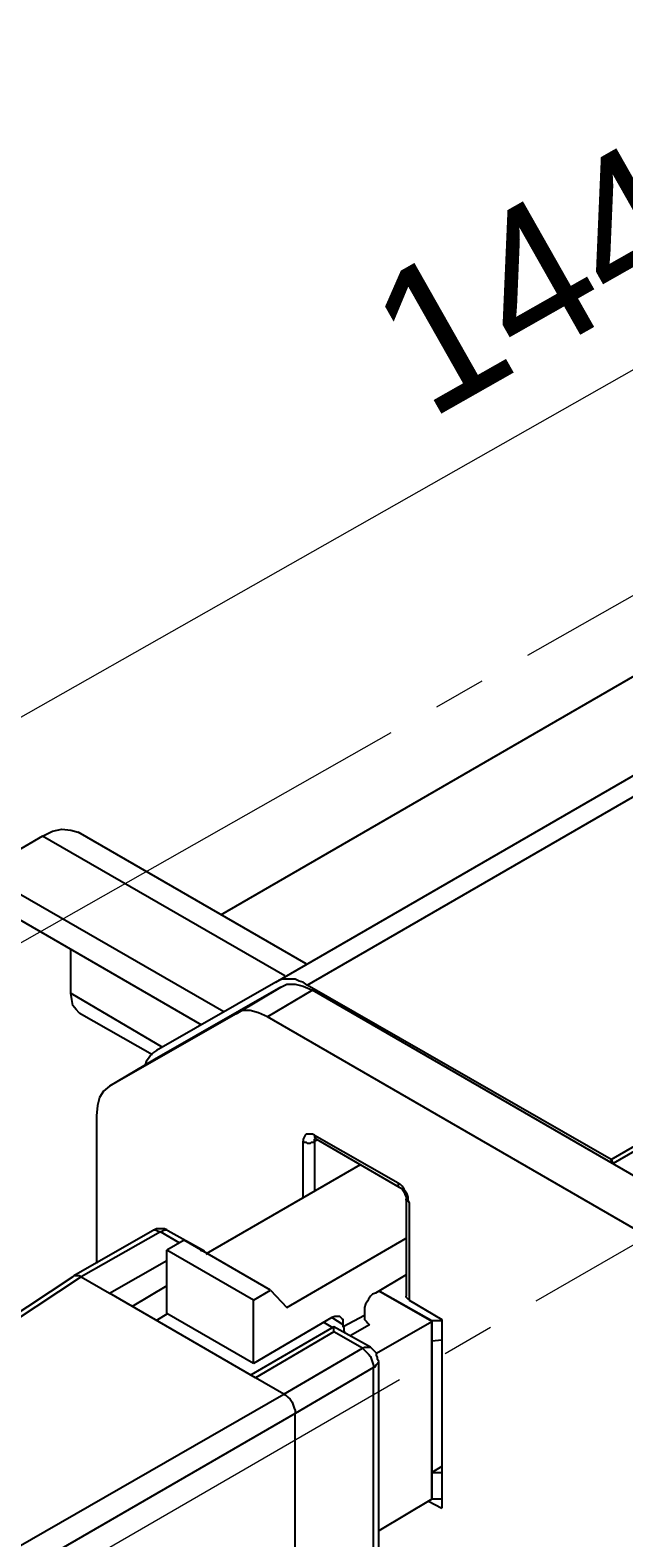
# Model space of a CAD drawing. Header units: millimetres. Extents: x 83 to 342, y -217 to -63.
# Tile 30 of 43: x 235 to 250, y -169 to -132. Entities that reach past the tile are written whole.
import ezdxf

# ---------------------------------------------------------------- set-up
doc = ezdxf.new("R2010")
doc.units = ezdxf.units.MM
doc.header["$MEASUREMENT"] = 0
doc.linetypes.add('AI-Linetype-1', pattern=[19.05, 15.24, -1.27, 1.27, -1.27])
doc.linetypes.add('AI-Linetype-7', pattern=[19.05, 15.24, -1.27, 1.27, -1.27])
doc.layers.add('Capa 1', color=7, linetype='Continuous', lineweight=0)

msp = doc.modelspace()

# ---------------------------------------------------------------- linework, layer by layer
at = {"layer": 'Capa 1', "color": 8, "linetype": 'AI-Linetype-1', "lineweight": 18, "true_color": 0x808181}
msp.add_line((293.761, -120.913), (215.143, -165.505), dxfattribs=at)
at = {"layer": 'Capa 1', "color": 8, "linetype": 'AI-Linetype-7', "lineweight": 18, "true_color": 0x808181}
msp.add_line((293.761, -136.204), (215.143, -181.589), dxfattribs=at)
at = {"layer": 'Capa 1', "color": 18, "lineweight": 18, "true_color": 0x010101}
msp.add_open_spline([(291.394, -116.791), (291.394, -116.791), (212.791, -161.364), (212.791, -161.364)], degree=3, dxfattribs=at)
at = {"layer": 'Capa 1', "color": 18, "lineweight": 25, "true_color": 0x010101}
for points in [[(241.264, -155.141), (241.264, -155.141), (279.491, -133.064), (279.491, -133.064)], [(242.029, -155.215), (242.029, -155.215), (280.256, -133.138), (280.256, -133.138)], [(249.388, -159.438), (249.388, -159.438), (287.591, -137.386), (287.591, -137.386)], [(287.665, -137.46), (287.665, -137.46), (249.438, -159.537), (249.438, -159.537)], [(239.93, -153.511), (239.93, -153.511), (250.327, -147.51), (250.327, -147.51)], [(242.005, -154.697), (242.005, -154.697), (236.473, -151.511), (236.473, -151.511)], [(235.609, -151.61), (235.609, -151.61), (234.127, -152.474), (234.127, -152.474)], [(241.486, -154.993), (241.486, -154.993), (235.609, -151.61), (235.609, -151.61)], [(234.127, -152.474), (234.127, -152.474), (240.004, -155.857), (240.004, -155.857)], [(234.127, -153.091), (234.127, -153.091), (239.461, -156.178), (239.461, -156.178)], [(236.3, -155.413), (236.3, -155.413), (236.3, -154.351), (236.3, -154.351)], [(241.264, -155.141), (241.264, -155.141), (238.375, -156.796), (238.375, -156.796)], [(236.3, -155.413), (236.3, -155.413), (238.523, -156.721), (238.523, -156.721)], [(241.387, -155.265), (241.387, -155.265), (238.325, -157.018), (238.325, -157.018)], [(240.301, -155.907), (240.301, -155.907), (241.387, -155.265), (241.387, -155.265)], [(242.153, -155.339), (242.153, -155.339), (241.066, -155.981), (241.066, -155.981)], [(249.388, -159.438), (249.388, -159.438), (242.029, -155.215), (242.029, -155.215)], [(282.109, -178.403), (282.109, -178.403), (242.153, -155.339), (242.153, -155.339)], [(236.498, -155.882), (236.498, -155.882), (238.276, -156.894), (238.276, -156.894)], [(240.301, -155.907), (240.301, -155.907), (237.239, -157.66), (237.239, -157.66)], [(280.997, -179.045), (280.997, -179.045), (241.066, -155.981), (241.066, -155.981)], [(238.325, -157.018), (238.325, -157.018), (237.239, -157.66), (237.239, -157.66)], [(236.918, -158.376), (236.918, -158.376), (236.918, -161.957), (236.918, -161.957)], [(241.931, -160.352), (241.931, -160.352), (241.931, -158.993), (241.931, -158.993)], [(242.202, -158.845), (242.202, -158.845), (244.227, -160.006), (244.227, -160.006)], [(242.276, -158.969), (242.276, -158.969), (242.202, -158.993), (242.202, -158.993)], [(242.202, -158.993), (242.202, -158.993), (242.202, -160.203), (242.202, -160.203)], [(242.252, -158.944), (242.252, -158.944), (244.252, -160.105), (244.252, -160.105)], [(249.438, -159.537), (249.438, -159.537), (249.438, -159.537), (249.438, -159.537)], [(239.585, -161.71), (239.585, -161.71), (243.314, -159.561), (243.314, -159.561)], [(244.425, -160.401), (244.425, -160.401), (244.425, -162.747), (244.425, -162.747)], [(244.499, -160.475), (244.499, -160.475), (244.499, -162.846), (244.499, -162.846)], [(238.276, -161.166), (238.276, -161.166), (236.374, -162.253), (236.374, -162.253)], [(238.473, -161.191), (238.473, -161.191), (236.547, -162.278), (236.547, -162.278)], [(238.943, -161.463), (238.943, -161.463), (238.473, -161.191), (238.473, -161.191)], [(239.535, -161.66), (239.535, -161.66), (238.646, -161.166), (238.646, -161.166)], [(241.536, -163.019), (241.536, -163.019), (244.425, -161.339), (244.425, -161.339)], [(239.041, -161.389), (239.041, -161.389), (238.622, -161.636), (238.622, -161.636)], [(240.721, -162.846), (240.721, -162.846), (238.622, -161.636), (238.622, -161.636)], [(238.622, -163.167), (238.622, -163.167), (238.622, -161.636), (238.622, -161.636)], [(241.14, -162.599), (241.14, -162.599), (239.041, -161.389), (239.041, -161.389)], [(237.239, -162.673), (237.239, -162.673), (238.622, -161.883), (238.622, -161.883)], [(236.35, -162.278), (236.35, -162.278), (230.3, -166.278), (230.3, -166.278)], [(236.547, -162.278), (236.547, -162.278), (230.497, -166.278), (230.497, -166.278)], [(236.547, -162.278), (236.547, -162.278), (236.547, -162.278), (236.547, -162.278)], [(236.547, -162.278), (236.547, -162.278), (237.239, -162.673), (237.239, -162.673)], [(244.425, -162.228), (244.425, -162.228), (243.684, -162.673), (243.684, -162.673)], [(240.77, -164.723), (240.77, -164.723), (237.239, -162.673), (237.239, -162.673)], [(238.622, -162.5), (238.622, -162.5), (237.782, -162.994), (237.782, -162.994)], [(240.721, -162.846), (240.721, -162.846), (241.14, -162.599), (241.14, -162.599)], [(241.14, -162.599), (241.14, -162.599), (241.536, -163.019), (241.536, -163.019)], [(245.042, -163.364), (245.042, -163.364), (243.758, -162.623), (243.758, -162.623)], [(243.783, -162.623), (243.783, -162.623), (245.042, -163.34), (245.042, -163.34)], [(238.646, -163.167), (238.646, -163.167), (238.375, -163.34), (238.375, -163.34)], [(240.721, -164.377), (240.721, -164.377), (238.622, -163.167), (238.622, -163.167)], [(240.721, -164.377), (240.721, -164.377), (240.721, -162.846), (240.721, -162.846)], [(243.412, -163.142), (243.412, -163.142), (243.412, -163.216), (243.412, -163.216)], [(244.499, -162.846), (244.499, -162.846), (245.289, -163.315), (245.289, -163.315)], [(242.671, -163.488), (242.671, -163.488), (240.671, -164.648), (240.671, -164.648)], [(242.622, -163.266), (242.622, -163.266), (240.721, -164.377), (240.721, -164.377)], [(242.647, -163.512), (242.647, -163.512), (242.449, -163.389), (242.449, -163.389)], [(242.894, -163.438), (242.894, -163.438), (242.622, -163.266), (242.622, -163.266)], [(243.56, -163.982), (243.56, -163.982), (242.671, -163.488), (242.671, -163.488)], [(243.412, -163.216), (243.412, -163.216), (242.894, -163.488), (242.894, -163.488)], [(242.894, -163.488), (242.894, -163.488), (242.894, -163.438), (242.894, -163.438)], [(243.536, -163.438), (243.536, -163.438), (243.067, -163.71), (243.067, -163.71)], [(243.709, -164.13), (243.709, -164.13), (245.042, -163.364), (245.042, -163.364)], [(245.042, -163.34), (245.042, -163.34), (245.289, -163.34), (245.289, -163.34)], [(245.042, -163.833), (245.042, -163.833), (245.042, -163.34), (245.042, -163.34)], [(245.042, -163.364), (245.042, -163.364), (245.042, -167.661), (245.042, -167.661)], [(245.289, -163.315), (245.289, -163.315), (245.289, -167.883), (245.289, -167.883)], [(242.671, -163.611), (242.671, -163.611), (240.77, -164.723), (240.77, -164.723)], [(243.363, -164.006), (243.363, -164.006), (242.671, -163.611), (242.671, -163.611)], [(245.289, -163.809), (245.289, -163.809), (245.042, -163.833), (245.042, -163.833)], [(245.042, -167.019), (245.042, -167.019), (245.042, -163.833), (245.042, -163.833)], [(241.461, -165.118), (241.461, -165.118), (243.363, -164.006), (243.363, -164.006)], [(243.635, -164.476), (243.635, -164.476), (241.733, -165.587), (241.733, -165.587)], [(243.635, -170.131), (243.635, -170.131), (243.635, -164.476), (243.635, -164.476)], [(243.758, -169.982), (243.758, -169.982), (243.758, -164.327), (243.758, -164.327)], [(241.461, -165.118), (241.461, -165.118), (240.77, -164.723), (240.77, -164.723)], [(234.967, -168.846), (234.967, -168.846), (241.461, -165.118), (241.461, -165.118)], [(241.461, -165.118), (241.461, -165.118), (241.461, -165.118), (241.461, -165.118)], [(241.733, -165.587), (241.733, -165.587), (235.238, -169.34), (235.238, -169.34)], [(241.733, -165.587), (241.733, -165.587), (241.733, -165.587), (241.733, -165.587)], [(241.733, -171.242), (241.733, -171.242), (241.733, -165.587), (241.733, -165.587)], [(245.289, -166.871), (245.289, -166.871), (245.042, -167.019), (245.042, -167.019)], [(245.042, -167.661), (245.042, -167.661), (245.042, -167.019), (245.042, -167.019)], [(245.042, -167.019), (245.042, -167.019), (245.289, -167.019), (245.289, -167.019)], [(245.042, -167.661), (245.042, -167.661), (243.758, -168.427), (243.758, -168.427)], [(244.968, -167.711), (244.968, -167.711), (245.289, -167.883), (245.289, -167.883)], [(245.042, -167.661), (245.042, -167.661), (245.042, -167.661), (245.042, -167.661)], [(245.289, -167.661), (245.289, -167.661), (245.042, -167.661), (245.042, -167.661)]]:
    msp.add_open_spline(points, degree=3, dxfattribs=at)
for points, knots in [([(235.609, -151.61), (235.609, -151.61), (235.856, -151.486), (235.856, -151.486), (235.856, -151.486), (236.078, -151.437), (236.078, -151.437), (236.078, -151.437), (236.3, -151.462), (236.3, -151.462), (236.3, -151.462), (236.473, -151.511), (236.473, -151.511)], [0, 0, 0, 0, 1, 1, 1, 2, 2, 2, 3, 3, 3, 4, 4, 4, 4]), ([(242.029, -155.215), (242.029, -155.215), (241.931, -155.141), (241.931, -155.141), (241.931, -155.141), (241.832, -155.116), (241.832, -155.116), (241.832, -155.116), (241.733, -155.067), (241.733, -155.067), (241.733, -155.067), (241.634, -155.067), (241.634, -155.067), (241.634, -155.067), (241.536, -155.067), (241.536, -155.067), (241.536, -155.067), (241.437, -155.067), (241.437, -155.067), (241.437, -155.067), (241.338, -155.092), (241.338, -155.092), (241.338, -155.092), (241.264, -155.141), (241.264, -155.141)], [0, 0, 0, 0, 1, 1, 1, 2, 2, 2, 3, 3, 3, 4, 4, 4, 5, 5, 5, 6, 6, 6, 7, 7, 7, 8, 8, 8, 8]), ([(236.498, -155.882), (236.498, -155.882), (236.498, -155.882), (236.498, -155.882), (236.498, -155.882), (236.424, -155.808), (236.424, -155.808), (236.424, -155.808), (236.35, -155.709), (236.35, -155.709), (236.35, -155.709), (236.325, -155.561), (236.325, -155.561), (236.325, -155.561), (236.3, -155.413), (236.3, -155.413)], [0, 0, 0, 0, 1, 1, 1, 2, 2, 2, 3, 3, 3, 4, 4, 4, 5, 5, 5, 5]), ([(241.387, -155.265), (241.387, -155.265), (241.536, -155.19), (241.536, -155.19), (241.536, -155.19), (241.733, -155.19), (241.733, -155.19), (241.733, -155.19), (241.931, -155.24), (241.931, -155.24), (241.931, -155.24), (242.153, -155.339), (242.153, -155.339)], [0, 0, 0, 0, 1, 1, 1, 2, 2, 2, 3, 3, 3, 4, 4, 4, 4]), ([(241.066, -155.981), (241.066, -155.981), (240.844, -155.882), (240.844, -155.882), (240.844, -155.882), (240.647, -155.832), (240.647, -155.832), (240.647, -155.832), (240.449, -155.832), (240.449, -155.832), (240.449, -155.832), (240.301, -155.907), (240.301, -155.907)], [0, 0, 0, 0, 1, 1, 1, 2, 2, 2, 3, 3, 3, 4, 4, 4, 4]), ([(238.375, -156.796), (238.375, -156.796), (238.301, -156.845), (238.301, -156.845), (238.301, -156.845), (238.226, -156.919), (238.226, -156.919), (238.226, -156.919), (238.177, -156.993), (238.177, -156.993), (238.177, -156.993), (238.128, -157.067), (238.128, -157.067), (238.128, -157.067), (238.103, -157.141), (238.103, -157.141)], [0, 0, 0, 0, 1, 1, 1, 2, 2, 2, 3, 3, 3, 4, 4, 4, 5, 5, 5, 5]), ([(237.239, -157.66), (237.239, -157.66), (237.091, -157.783), (237.091, -157.783), (237.091, -157.783), (236.992, -157.932), (236.992, -157.932), (236.992, -157.932), (236.942, -158.129), (236.942, -158.129), (236.942, -158.129), (236.918, -158.376), (236.918, -158.376)], [0, 0, 0, 0, 1, 1, 1, 2, 2, 2, 3, 3, 3, 4, 4, 4, 4]), ([(242.202, -158.845), (242.202, -158.845), (242.153, -158.821), (242.153, -158.821), (242.153, -158.821), (242.104, -158.821), (242.104, -158.821), (242.104, -158.821), (242.054, -158.821), (242.054, -158.821), (242.054, -158.821), (242.005, -158.821), (242.005, -158.821), (242.005, -158.821), (241.98, -158.845), (241.98, -158.845), (241.98, -158.845), (241.955, -158.895), (241.955, -158.895), (241.955, -158.895), (241.931, -158.944), (241.931, -158.944), (241.931, -158.944), (241.931, -158.993), (241.931, -158.993)], [0, 0, 0, 0, 1, 1, 1, 2, 2, 2, 3, 3, 3, 4, 4, 4, 5, 5, 5, 6, 6, 6, 7, 7, 7, 8, 8, 8, 8]), ([(241.931, -158.993), (241.931, -158.993), (241.955, -159.018), (241.955, -159.018), (241.955, -159.018), (242.005, -159.018), (242.005, -159.018), (242.005, -159.018), (242.029, -159.043), (242.029, -159.043), (242.029, -159.043), (242.079, -159.043), (242.079, -159.043), (242.079, -159.043), (242.104, -159.043), (242.104, -159.043), (242.104, -159.043), (242.128, -159.018), (242.128, -159.018), (242.128, -159.018), (242.178, -159.018), (242.178, -159.018), (242.178, -159.018), (242.202, -158.993), (242.202, -158.993)], [0, 0, 0, 0, 1, 1, 1, 2, 2, 2, 3, 3, 3, 4, 4, 4, 5, 5, 5, 6, 6, 6, 7, 7, 7, 8, 8, 8, 8]), ([(242.202, -158.845), (242.202, -158.845), (242.202, -158.87), (242.202, -158.87), (242.202, -158.87), (242.202, -158.895), (242.202, -158.895), (242.202, -158.895), (242.227, -158.919), (242.227, -158.919), (242.227, -158.919), (242.252, -158.944), (242.252, -158.944)], [0, 0, 0, 0, 1, 1, 1, 2, 2, 2, 3, 3, 3, 4, 4, 4, 4]), ([(242.202, -158.993), (242.202, -158.993), (242.202, -158.969), (242.202, -158.969), (242.202, -158.969), (242.202, -158.944), (242.202, -158.944), (242.202, -158.944), (242.227, -158.919), (242.227, -158.919), (242.227, -158.919), (242.252, -158.919), (242.252, -158.919)], [0, 0, 0, 0, 1, 1, 1, 2, 2, 2, 3, 3, 3, 4, 4, 4, 4]), ([(242.227, -158.919), (242.227, -158.919), (242.227, -158.919), (242.227, -158.919), (242.227, -158.919), (242.252, -158.944), (242.252, -158.944)], [0, 0, 0, 0, 1, 1, 1, 2, 2, 2, 2]), ([(249.438, -159.537), (249.438, -159.537), (249.438, -159.512), (249.438, -159.512), (249.438, -159.512), (249.413, -159.487), (249.413, -159.487), (249.413, -159.487), (249.413, -159.463), (249.413, -159.463), (249.413, -159.463), (249.388, -159.463), (249.388, -159.463), (249.388, -159.463), (249.388, -159.438), (249.388, -159.438)], [0, 0, 0, 0, 1, 1, 1, 2, 2, 2, 3, 3, 3, 4, 4, 4, 5, 5, 5, 5]), ([(244.499, -160.475), (244.499, -160.475), (244.474, -160.426), (244.474, -160.426), (244.474, -160.426), (244.474, -160.352), (244.474, -160.352), (244.474, -160.352), (244.449, -160.277), (244.449, -160.277), (244.449, -160.277), (244.4, -160.203), (244.4, -160.203), (244.4, -160.203), (244.375, -160.154), (244.375, -160.154), (244.375, -160.154), (244.326, -160.08), (244.326, -160.08), (244.326, -160.08), (244.277, -160.031), (244.277, -160.031), (244.277, -160.031), (244.227, -160.006), (244.227, -160.006)], [0, 0, 0, 0, 1, 1, 1, 2, 2, 2, 3, 3, 3, 4, 4, 4, 5, 5, 5, 6, 6, 6, 7, 7, 7, 8, 8, 8, 8]), ([(244.227, -160.006), (244.227, -160.006), (244.227, -160.031), (244.227, -160.031), (244.227, -160.031), (244.227, -160.055), (244.227, -160.055), (244.227, -160.055), (244.227, -160.08), (244.227, -160.08), (244.227, -160.08), (244.252, -160.105), (244.252, -160.105)], [0, 0, 0, 0, 1, 1, 1, 2, 2, 2, 3, 3, 3, 4, 4, 4, 4]), ([(244.252, -160.105), (244.252, -160.105), (244.301, -160.129), (244.301, -160.129), (244.301, -160.129), (244.326, -160.154), (244.326, -160.154), (244.326, -160.154), (244.375, -160.228), (244.375, -160.228), (244.375, -160.228), (244.4, -160.302), (244.4, -160.302), (244.4, -160.302), (244.425, -160.352), (244.425, -160.352), (244.425, -160.352), (244.425, -160.401), (244.425, -160.401)], [0, 0, 0, 0, 1, 1, 1, 2, 2, 2, 3, 3, 3, 4, 4, 4, 5, 5, 5, 6, 6, 6, 6]), ([(244.499, -160.475), (244.499, -160.475), (244.474, -160.45), (244.474, -160.45), (244.474, -160.45), (244.449, -160.45), (244.449, -160.45), (244.449, -160.45), (244.425, -160.426), (244.425, -160.426), (244.425, -160.426), (244.425, -160.401), (244.425, -160.401)], [0, 0, 0, 0, 1, 1, 1, 2, 2, 2, 3, 3, 3, 4, 4, 4, 4]), ([(238.646, -161.166), (238.646, -161.166), (238.622, -161.142), (238.622, -161.142), (238.622, -161.142), (238.572, -161.117), (238.572, -161.117), (238.572, -161.117), (238.523, -161.117), (238.523, -161.117), (238.523, -161.117), (238.473, -161.117), (238.473, -161.117), (238.473, -161.117), (238.424, -161.117), (238.424, -161.117), (238.424, -161.117), (238.375, -161.117), (238.375, -161.117), (238.375, -161.117), (238.325, -161.142), (238.325, -161.142), (238.325, -161.142), (238.276, -161.166), (238.276, -161.166)], [0, 0, 0, 0, 1, 1, 1, 2, 2, 2, 3, 3, 3, 4, 4, 4, 5, 5, 5, 6, 6, 6, 7, 7, 7, 8, 8, 8, 8]), ([(238.276, -161.166), (238.276, -161.166), (238.301, -161.142), (238.301, -161.142), (238.301, -161.142), (238.35, -161.142), (238.35, -161.142), (238.35, -161.142), (238.399, -161.166), (238.399, -161.166), (238.399, -161.166), (238.473, -161.191), (238.473, -161.191)], [0, 0, 0, 0, 1, 1, 1, 2, 2, 2, 3, 3, 3, 4, 4, 4, 4]), ([(238.473, -161.191), (238.473, -161.191), (238.523, -161.166), (238.523, -161.166), (238.523, -161.166), (238.572, -161.142), (238.572, -161.142), (238.572, -161.142), (238.622, -161.142), (238.622, -161.142), (238.622, -161.142), (238.646, -161.166), (238.646, -161.166)], [0, 0, 0, 0, 1, 1, 1, 2, 2, 2, 3, 3, 3, 4, 4, 4, 4]), ([(239.437, -161.636), (239.437, -161.636), (239.511, -161.66), (239.511, -161.66), (239.511, -161.66), (239.56, -161.685), (239.56, -161.685), (239.56, -161.685), (239.609, -161.734), (239.609, -161.734)], [0, 0, 0, 0, 1, 1, 1, 2, 2, 2, 3, 3, 3, 3]), ([(236.547, -162.278), (236.547, -162.278), (236.498, -162.253), (236.498, -162.253), (236.498, -162.253), (236.448, -162.253), (236.448, -162.253), (236.448, -162.253), (236.399, -162.253), (236.399, -162.253), (236.399, -162.253), (236.374, -162.253), (236.374, -162.253), (236.374, -162.253), (236.35, -162.278), (236.35, -162.278)], [0, 0, 0, 0, 1, 1, 1, 2, 2, 2, 3, 3, 3, 4, 4, 4, 5, 5, 5, 5]), ([(243.684, -162.673), (243.684, -162.673), (243.61, -162.698), (243.61, -162.698), (243.61, -162.698), (243.56, -162.747), (243.56, -162.747), (243.56, -162.747), (243.511, -162.821), (243.511, -162.821), (243.511, -162.821), (243.486, -162.87), (243.486, -162.87), (243.486, -162.87), (243.437, -162.944), (243.437, -162.944), (243.437, -162.944), (243.412, -163.019), (243.412, -163.019), (243.412, -163.019), (243.412, -163.068), (243.412, -163.068), (243.412, -163.068), (243.412, -163.142), (243.412, -163.142)], [0, 0, 0, 0, 1, 1, 1, 2, 2, 2, 3, 3, 3, 4, 4, 4, 5, 5, 5, 6, 6, 6, 7, 7, 7, 8, 8, 8, 8]), ([(244.499, -162.846), (244.499, -162.846), (244.474, -162.821), (244.474, -162.821), (244.474, -162.821), (244.449, -162.796), (244.449, -162.796), (244.449, -162.796), (244.425, -162.772), (244.425, -162.772), (244.425, -162.772), (244.425, -162.747), (244.425, -162.747)], [0, 0, 0, 0, 1, 1, 1, 2, 2, 2, 3, 3, 3, 4, 4, 4, 4]), ([(242.894, -163.438), (242.894, -163.438), (242.894, -163.364), (242.894, -163.364), (242.894, -163.364), (242.894, -163.315), (242.894, -163.315), (242.894, -163.315), (242.869, -163.29), (242.869, -163.29), (242.869, -163.29), (242.82, -163.241), (242.82, -163.241), (242.82, -163.241), (242.795, -163.241), (242.795, -163.241), (242.795, -163.241), (242.746, -163.241), (242.746, -163.241), (242.746, -163.241), (242.696, -163.241), (242.696, -163.241), (242.696, -163.241), (242.622, -163.266), (242.622, -163.266)], [0, 0, 0, 0, 1, 1, 1, 2, 2, 2, 3, 3, 3, 4, 4, 4, 5, 5, 5, 6, 6, 6, 7, 7, 7, 8, 8, 8, 8]), ([(242.671, -163.611), (242.671, -163.611), (242.671, -163.562), (242.671, -163.562), (242.671, -163.562), (242.671, -163.512), (242.671, -163.512), (242.671, -163.512), (242.671, -163.488), (242.671, -163.488)], [0, 0, 0, 0, 1, 1, 1, 2, 2, 2, 3, 3, 3, 3]), ([(242.968, -163.661), (242.968, -163.661), (242.943, -163.636), (242.943, -163.636), (242.943, -163.636), (242.918, -163.587), (242.918, -163.587), (242.918, -163.587), (242.918, -163.562), (242.918, -163.562), (242.918, -163.562), (242.918, -163.512), (242.918, -163.512), (242.918, -163.512), (242.894, -163.488), (242.894, -163.488)], [0, 0, 0, 0, 1, 1, 1, 2, 2, 2, 3, 3, 3, 4, 4, 4, 5, 5, 5, 5]), ([(243.412, -163.216), (243.412, -163.216), (243.412, -163.241), (243.412, -163.241), (243.412, -163.241), (243.412, -163.266), (243.412, -163.266), (243.412, -163.266), (243.412, -163.315), (243.412, -163.315), (243.412, -163.315), (243.437, -163.34), (243.437, -163.34), (243.437, -163.34), (243.462, -163.364), (243.462, -163.364), (243.462, -163.364), (243.486, -163.389), (243.486, -163.389), (243.486, -163.389), (243.511, -163.414), (243.511, -163.414), (243.511, -163.414), (243.536, -163.438), (243.536, -163.438)], [0, 0, 0, 0, 1, 1, 1, 2, 2, 2, 3, 3, 3, 4, 4, 4, 5, 5, 5, 6, 6, 6, 7, 7, 7, 8, 8, 8, 8]), ([(243.363, -164.006), (243.363, -164.006), (243.412, -163.982), (243.412, -163.982), (243.412, -163.982), (243.462, -163.982), (243.462, -163.982), (243.462, -163.982), (243.511, -163.982), (243.511, -163.982), (243.511, -163.982), (243.56, -163.982), (243.56, -163.982)], [0, 0, 0, 0, 1, 1, 1, 2, 2, 2, 3, 3, 3, 4, 4, 4, 4]), ([(243.363, -164.006), (243.363, -164.006), (243.412, -164.056), (243.412, -164.056), (243.412, -164.056), (243.462, -164.105), (243.462, -164.105), (243.462, -164.105), (243.511, -164.155), (243.511, -164.155), (243.511, -164.155), (243.56, -164.204), (243.56, -164.204), (243.56, -164.204), (243.585, -164.278), (243.585, -164.278), (243.585, -164.278), (243.61, -164.352), (243.61, -164.352), (243.61, -164.352), (243.635, -164.426), (243.635, -164.426), (243.635, -164.426), (243.635, -164.476), (243.635, -164.476)], [0, 0, 0, 0, 1, 1, 1, 2, 2, 2, 3, 3, 3, 4, 4, 4, 5, 5, 5, 6, 6, 6, 7, 7, 7, 8, 8, 8, 8]), ([(243.758, -164.327), (243.758, -164.327), (243.733, -164.278), (243.733, -164.278), (243.733, -164.278), (243.733, -164.229), (243.733, -164.229), (243.733, -164.229), (243.709, -164.179), (243.709, -164.179), (243.709, -164.179), (243.709, -164.13), (243.709, -164.13), (243.709, -164.13), (243.659, -164.08), (243.659, -164.08), (243.659, -164.08), (243.635, -164.056), (243.635, -164.056), (243.635, -164.056), (243.61, -164.031), (243.61, -164.031), (243.61, -164.031), (243.56, -163.982), (243.56, -163.982)], [0, 0, 0, 0, 1, 1, 1, 2, 2, 2, 3, 3, 3, 4, 4, 4, 5, 5, 5, 6, 6, 6, 7, 7, 7, 8, 8, 8, 8]), ([(243.635, -164.476), (243.635, -164.476), (243.684, -164.451), (243.684, -164.451), (243.684, -164.451), (243.709, -164.401), (243.709, -164.401), (243.709, -164.401), (243.733, -164.377), (243.733, -164.377), (243.733, -164.377), (243.758, -164.327), (243.758, -164.327)], [0, 0, 0, 0, 1, 1, 1, 2, 2, 2, 3, 3, 3, 4, 4, 4, 4]), ([(241.461, -165.118), (241.461, -165.118), (241.511, -165.142), (241.511, -165.142), (241.511, -165.142), (241.56, -165.192), (241.56, -165.192), (241.56, -165.192), (241.61, -165.241), (241.61, -165.241), (241.61, -165.241), (241.659, -165.315), (241.659, -165.315), (241.659, -165.315), (241.684, -165.389), (241.684, -165.389), (241.684, -165.389), (241.708, -165.463), (241.708, -165.463), (241.708, -165.463), (241.733, -165.513), (241.733, -165.513), (241.733, -165.513), (241.733, -165.587), (241.733, -165.587)], [0, 0, 0, 0, 1, 1, 1, 2, 2, 2, 3, 3, 3, 4, 4, 4, 5, 5, 5, 6, 6, 6, 7, 7, 7, 8, 8, 8, 8])]:
    msp.add_open_spline(points, degree=3, knots=knots, dxfattribs=at)

# ---------------------------------------------------------------- texts
at = {"layer": 'Capa 1', "insert": (244.157, -142.758), "char_height": 0.2, "attachment_point": 7, "rotation": 29.5624}
msp.add_mtext('\\C18;\\c65793;\\FCentury Gothic|b0|i0|c1;\\H3.496733;\\W1.000301; 144,4 ', dxfattribs=at)

doc.saveas('drawing.dxf')
